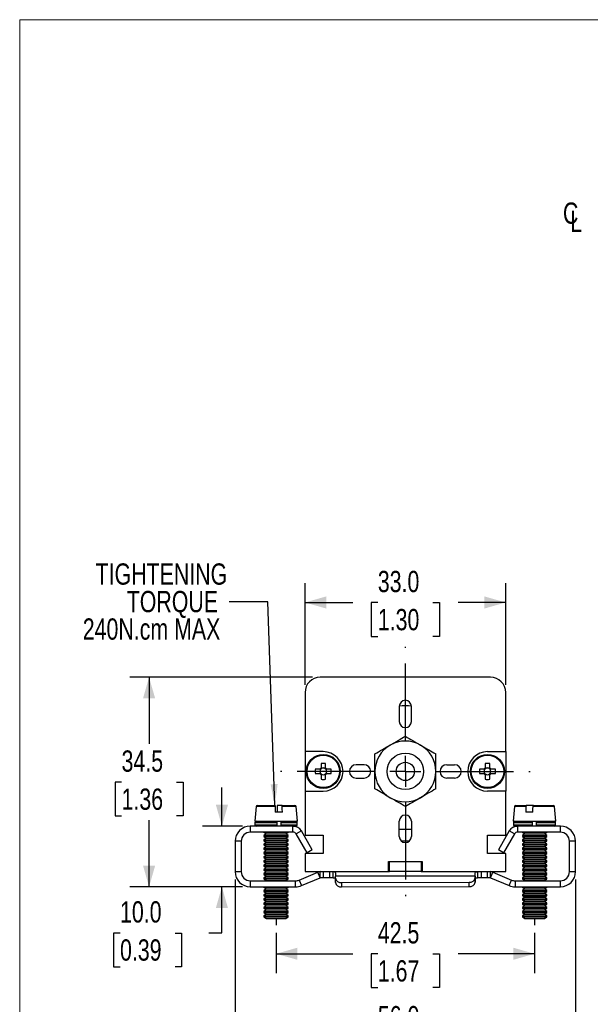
# Model space of a CAD drawing. Header units: millimetres. Extents: x 0 to 432, y 0 to 279.
# Tile 2 of 6: x 0 to 94, y 117 to 279. Entities that reach past the tile are written whole.
import ezdxf

# ---------------------------------------------------------------- set-up
doc = ezdxf.new("R2010")
doc.units = ezdxf.units.MM
doc.linetypes.add('CENTERX2', pattern=[20.32, 12.7, -2.54, 2.54, -2.54])
doc.layers.add('CENTER', color=40, linetype='CENTERX2')
doc.layers.add('DIMENSIONS', color=140, linetype='Continuous', lineweight=25)
doc.layers.add('TEXT', color=140, linetype='Continuous', lineweight=25)
doc.styles.add('SLDTEXTSTYLE0', font='TXT', dxfattribs={"width": 0.75})
doc.dimstyles.new('SLDDIMSTYLE0', dxfattribs={"dimtxt": 3.5, "dimasz": 3.5, "dimexe": 0, "dimexo": 0.0625, "dimgap": 0.875, "dimtad": 0, "dimtih": 1, "dimtoh": 1, "dimdec": 1, "dimrnd": 1e-09, "dimzin": 12, "dimdsep": 46, "dimtxsty": 'SLDTEXTSTYLE0', "dimsah": 1, "dimcen": 0.09, "dimadec": 0, "dimazin": 3, "dimtfac": 1, "dimtdec": 1, "dimtofl": 0, "dimtmove": 0, "dimatfit": 3, "dimfxl": 0, "dimfrac": 2, "dimtolj": 1, "dimtzin": 12, "dimarcsym": 0})
doc.dimstyles.new('SLDDIMSTYLE2', dxfattribs={"dimtxt": 3.5, "dimasz": 3.5, "dimexe": 0, "dimexo": 0.0625, "dimgap": 0.875, "dimtad": 0, "dimtih": 1, "dimtoh": 1, "dimdec": 1, "dimrnd": 1e-09, "dimzin": 4, "dimdsep": 46, "dimtxsty": 'SLDTEXTSTYLE0', "dimsah": 1, "dimcen": 0.09, "dimadec": 0, "dimazin": 1, "dimtfac": 1, "dimtdec": 1, "dimtofl": 0, "dimtmove": 0, "dimatfit": 3, "dimfxl": 0, "dimfrac": 2, "dimtolj": 1, "dimtzin": 12, "dimarcsym": 0})
doc.dimstyles.new('SLDDIMSTYLE3', dxfattribs={"dimtxt": 3.5, "dimasz": 3.5, "dimexe": 0, "dimexo": 0.0625, "dimgap": 0.875, "dimtad": 0, "dimtih": 1, "dimtoh": 1, "dimdec": 1, "dimrnd": 1e-09, "dimzin": 4, "dimdsep": 46, "dimtxsty": 'SLDTEXTSTYLE0', "dimsah": 1, "dimcen": 0.09, "dimadec": 0, "dimazin": 1, "dimtfac": 1, "dimtdec": 1, "dimtmove": 0, "dimatfit": 0, "dimfxl": 0, "dimfrac": 2, "dimtolj": 1, "dimtzin": 12, "dimarcsym": 0})
doc.dimstyles.new('SLDDIMSTYLE4', dxfattribs={"dimtxt": 0.18, "dimasz": 3.5, "dimexe": 0, "dimexo": 0.0625, "dimgap": 0, "dimtad": 0, "dimtih": 1, "dimtoh": 1, "dimdec": 0, "dimrnd": 1e-09, "dimzin": 0, "dimdsep": 46, "dimtxsty": 'Standard', "dimsah": 1, "dimcen": 0.09, "dimadec": 0, "dimazin": 0, "dimtfac": 3.5, "dimtdec": 0, "dimtofl": 0, "dimtmove": 0, "dimatfit": 3, "dimfxl": 0, "dimfrac": 2, "dimtolj": 1, "dimtzin": 0, "dimarcsym": 0})

# ---------------------------------------------------------------- blocks, each defined once
blk = doc.blocks.new('SW_SYMBOL_MOD_CL')
at = {"layer": 'TEXT', "color": 0, "char_height": 783, "attachment_point": 5, "style": 'SLDTEXTSTYLE0'}
for s, insert in [('C', (400, 600)), ('L', (600, 300))]:
    blk.add_mtext(s, dxfattribs=dict(at, insert=insert))
blk = doc.blocks.new('_D_10')
at = {"layer": 'DIMENSIONS'}
for p, q in [((42.18, 129.13), (42.18, 122.51)), ((84.68, 129.13), (84.68, 122.51)), ((42.18, 125.68), (54.77, 125.68)), ((58.9, 125.65), (57.83, 125.65)), ((57.83, 125.65), (57.83, 120.1)), ((67.95, 125.65), (69.02, 125.65)), ((69.02, 125.65), (69.02, 120.1)), ((84.68, 125.68), (72.09, 125.68)), ((57.83, 120.1), (58.9, 120.1)), ((69.02, 120.1), (67.95, 120.1))]:
    blk.add_line(p, q, dxfattribs=at)
for points in [[(42.18, 125.68), (45.68, 124.68), (45.68, 126.68)], [(84.68, 125.68), (81.18, 126.68), (81.18, 124.68)]]:
    blk.add_solid(points, dxfattribs=at)
at = {"layer": 'DIMENSIONS', "char_height": 3.5, "attachment_point": 1, "style": 'SLDTEXTSTYLE0'}
for s, insert in [('42.5', (58.9, 130.88)), ('1.67', (58.9, 124.61))]:
    blk.add_mtext(s, dxfattribs=dict(at, insert=insert))
blk = doc.blocks.new('_D_11')
at = {"layer": 'DIMENSIONS'}
for p, q in [((46.93, 169.96), (46.93, 186.67)), ((79.93, 169.96), (79.93, 186.67)), ((46.93, 183.49), (54.77, 183.49)), ((58.9, 183.46), (57.83, 183.46)), ((57.83, 183.46), (57.83, 177.91)), ((67.95, 183.46), (69.02, 183.46)), ((69.02, 183.46), (69.02, 177.91)), ((79.93, 183.49), (72.09, 183.49)), ((57.83, 177.91), (58.9, 177.91)), ((69.02, 177.91), (67.95, 177.91))]:
    blk.add_line(p, q, dxfattribs=at)
for points in [[(46.93, 183.49), (50.43, 182.49), (50.43, 184.49)], [(79.93, 183.49), (76.43, 184.49), (76.43, 182.49)]]:
    blk.add_solid(points, dxfattribs=at)
at = {"layer": 'DIMENSIONS', "char_height": 3.5, "attachment_point": 1, "style": 'SLDTEXTSTYLE0'}
for s, insert in [('33.0', (58.9, 188.69)), ('1.30', (58.9, 182.42))]:
    blk.add_mtext(s, dxfattribs=dict(at, insert=insert))
blk = doc.blocks.new('_D_12')
at = {"layer": 'DIMENSIONS'}
for p, q in [((48.16, 171.19), (18.1, 171.19)), ((21.28, 171.19), (21.28, 160.24)), ((16.75, 153.92), (15.69, 153.92)), ((15.69, 153.92), (15.69, 148.36)), ((25.81, 153.92), (26.87, 153.92)), ((26.87, 153.92), (26.87, 148.36)), ((15.69, 148.36), (16.75, 148.36)), ((21.28, 136.69), (21.28, 147.65)), ((26.87, 148.36), (25.81, 148.36)), ((36.66, 136.69), (18.1, 136.69))]:
    blk.add_line(p, q, dxfattribs=at)
for points in [[(21.28, 171.19), (20.28, 167.69), (22.28, 167.69)], [(21.28, 136.69), (22.28, 140.19), (20.28, 140.19)]]:
    blk.add_solid(points, dxfattribs=at)
at = {"layer": 'DIMENSIONS', "char_height": 3.5, "attachment_point": 1, "style": 'SLDTEXTSTYLE0'}
for s, insert in [('34.5', (16.75, 159.14)), ('1.36', (16.75, 152.87))]:
    blk.add_mtext(s, dxfattribs=dict(at, insert=insert))
blk = doc.blocks.new('_D_13')
at = {"layer": 'DIMENSIONS'}
for p, q in [((33.26, 146.69), (33.26, 153.04)), ((36.66, 146.69), (30.09, 146.69)), ((36.66, 136.69), (30.09, 136.69)), ((33.26, 129.12), (33.26, 136.69)), ((16.5, 129.09), (15.43, 129.09)), ((15.43, 129.09), (15.43, 123.54)), ((25.55, 129.09), (26.62, 129.09)), ((26.62, 129.09), (26.62, 123.54)), ((31.11, 129.12), (33.26, 129.12)), ((15.43, 123.54), (16.5, 123.54)), ((26.62, 123.54), (25.55, 123.54))]:
    blk.add_line(p, q, dxfattribs=at)
for points in [[(33.26, 146.69), (34.26, 150.19), (32.26, 150.19)], [(33.26, 136.69), (32.26, 133.19), (34.26, 133.19)]]:
    blk.add_solid(points, dxfattribs=at)
at = {"layer": 'DIMENSIONS', "char_height": 3.5, "attachment_point": 1, "style": 'SLDTEXTSTYLE0'}
for s, insert in [('10.0', (16.5, 134.32)), ('0.39', (16.5, 128.05))]:
    blk.add_mtext(s, dxfattribs=dict(at, insert=insert))
blk = doc.blocks.new('_D_14')
at = {"layer": 'DIMENSIONS'}
for p, q in [((35.43, 137.92), (35.43, 108.71)), ((91.43, 137.92), (91.43, 108.71)), ((35.43, 111.89), (54.77, 111.89)), ((58.9, 111.86), (57.83, 111.86)), ((57.83, 111.86), (57.83, 106.31)), ((67.95, 111.86), (69.02, 111.86)), ((69.02, 111.86), (69.02, 106.31)), ((91.43, 111.89), (72.09, 111.89)), ((57.83, 106.31), (58.9, 106.31)), ((69.02, 106.31), (67.95, 106.31))]:
    blk.add_line(p, q, dxfattribs=at)
for points in [[(35.43, 111.89), (38.93, 110.89), (38.93, 112.89)], [(91.43, 111.89), (87.93, 112.89), (87.93, 110.89)]]:
    blk.add_solid(points, dxfattribs=at)
at = {"layer": 'DIMENSIONS', "char_height": 3.5, "attachment_point": 1, "style": 'SLDTEXTSTYLE0'}
for s, insert in [('56.0', (58.9, 117.08)), ('2.20', (58.9, 110.82))]:
    blk.add_mtext(s, dxfattribs=dict(at, insert=insert))
blk = doc.blocks.new('SW_NOTE_0_8')
at = {"layer": 'TEXT', "color": 0, "char_height": 3.5, "attachment_point": 3, "style": 'SLDTEXTSTYLE0'}
for s, insert in [('TIGHTENING', (-0.33, 6.35)), ('TORQUE', (-1.84, 1.82)), ('240N.cm MAX', (-1.46, -2.7))]:
    blk.add_mtext(s, dxfattribs=dict(at, insert=insert))
blk = doc.blocks.new('SW_CENTERMARKSYMBOL_0')
at = {"layer": 'CENTER', "color": 0}
for p, q in [((0, 5.08), (0, 20.52)), ((0, 0), (0, 2.54)), ((-5.08, 0), (-20.52, 0)), ((0, 0), (-2.54, 0)), ((0, 0), (0, -2.54)), ((0, 0), (2.54, 0)), ((5.08, 0), (20.52, 0)), ((0, -5.08), (0, -20.52))]:
    blk.add_line(p, q, dxfattribs=at)

msp = doc.modelspace()

# ---------------------------------------------------------------- linework, layer by layer
at = {"color": 7, "linetype": 'Continuous', "lineweight": 18}
for p, q in [((0, 0), (0, 279.4)), ((0, 279.4), (431.8, 279.4))]:
    msp.add_line(p, q, dxfattribs=at)
for p, q in [((77.43, 171.19), (49.43, 171.19)), ((46.93, 168.69), (46.93, 158.94)), ((79.93, 158.94), (79.93, 168.69)), ((62.43, 166.39), (62.43, 163.89)), ((64.43, 163.89), (64.43, 166.39)), ((49.93, 158.94), (46.93, 158.94)), ((46.93, 158.94), (46.93, 152.44)), ((76.93, 158.94), (79.93, 158.94)), ((79.93, 158.94), (79.93, 152.44)), ((49.36, 156.06), (48.62, 156.06)), ((49.4, 156.06), (49.4, 155.87)), ((49.56, 157), (49.56, 156.26)), ((49.75, 156.22), (49.56, 156.22)), ((50.3, 156.22), (50.1, 156.22)), ((50.3, 156.26), (50.3, 157)), ((50.45, 155.87), (50.45, 156.06)), ((51.23, 156.06), (50.49, 156.06)), ((56.63, 156.79), (55.33, 156.79)), ((70.23, 156.79), (71.53, 156.79)), ((76.36, 156.06), (75.62, 156.06)), ((76.4, 156.06), (76.4, 155.87)), ((76.56, 157), (76.56, 156.26)), ((76.75, 156.22), (76.56, 156.22)), ((77.3, 156.22), (77.1, 156.22)), ((77.3, 156.26), (77.3, 157)), ((77.45, 155.87), (77.45, 156.06)), ((78.23, 156.06), (77.49, 156.06)), ((48.62, 155.32), (49.36, 155.32)), ((49.4, 155.52), (49.4, 155.32)), ((49.56, 155.17), (49.75, 155.17)), ((49.56, 155.13), (49.56, 154.39)), ((50.1, 155.17), (50.3, 155.17)), ((50.3, 154.39), (50.3, 155.13)), ((50.45, 155.32), (50.45, 155.52)), ((50.49, 155.32), (51.23, 155.32)), ((55.33, 154.6), (56.63, 154.6)), ((71.53, 154.6), (70.23, 154.6)), ((75.62, 155.32), (76.36, 155.32)), ((76.4, 155.52), (76.4, 155.32)), ((76.56, 155.17), (76.75, 155.17)), ((76.56, 155.13), (76.56, 154.39)), ((77.1, 155.17), (77.3, 155.17)), ((77.3, 154.39), (77.3, 155.13)), ((77.45, 155.32), (77.45, 155.52)), ((77.49, 155.32), (78.23, 155.32)), ((46.93, 152.44), (46.93, 145.19)), ((46.93, 152.44), (49.93, 152.44)), ((79.93, 152.44), (76.93, 152.44)), ((79.93, 145.19), (79.93, 152.44)), ((38.89, 149.91), (38.68, 147.49)), ((42, 149.91), (38.89, 149.91)), ((39.09, 150.09), (41.97, 150.09)), ((43.16, 150.09), (42.38, 150.09)), ((43.16, 150.09), (45.27, 150.09)), ((45.47, 149.91), (43.19, 149.91)), ((45.68, 147.49), (45.47, 149.91)), ((81.39, 149.91), (81.18, 147.49)), ((83.27, 149.91), (81.39, 149.91)), ((81.59, 150.09), (83.32, 150.09)), ((84.48, 150.09), (83.32, 150.09)), ((87.97, 149.91), (84.43, 149.91)), ((84.48, 150.09), (87.77, 150.09)), ((88.18, 147.49), (87.97, 149.91)), ((38.68, 147.49), (42.63, 147.49)), ((43.2, 148.99), (42.01, 148.99)), ((42.63, 147.49), (45.68, 147.49)), ((62.43, 144.99), (62.43, 147.49)), ((64.43, 147.49), (64.43, 144.99)), ((81.18, 147.49), (83.78, 147.49)), ((84.41, 148.99), (83.25, 148.99)), ((83.78, 147.49), (88.18, 147.49)), ((37.93, 146.69), (37.93, 145.69)), ((44.95, 146.69), (37.93, 146.69)), ((38.7, 147.29), (38.7, 146.89)), ((38.7, 147.29), (42.29, 147.29)), ((38.7, 146.89), (42.29, 146.89)), ((42.29, 147.29), (42.29, 146.89)), ((43, 146.89), (43, 147.29)), ((43, 147.29), (45.65, 147.29)), ((43, 146.89), (45.65, 146.89)), ((44.95, 146.69), (45.45, 146.69)), ((44.95, 145.69), (44.95, 146.69)), ((46.34, 145.89), (45.47, 145.39)), ((45.65, 146.89), (45.65, 147.29)), ((48.13, 142.79), (46.34, 145.89)), ((62.43, 146.19), (64.43, 146.19)), ((80.52, 145.89), (78.73, 142.79)), ((81.38, 145.39), (80.52, 145.89)), ((81.2, 147.29), (81.2, 146.89)), ((81.2, 147.29), (84.27, 147.29)), ((81.2, 146.89), (84.27, 146.89)), ((81.4, 146.69), (81.9, 146.69)), ((81.9, 146.69), (81.9, 145.69)), ((88.93, 146.69), (81.9, 146.69)), ((84.27, 147.29), (84.27, 146.89)), ((84.99, 146.89), (84.99, 147.29)), ((84.99, 147.29), (88.15, 147.29)), ((84.99, 146.89), (88.15, 146.89)), ((88.15, 146.89), (88.15, 147.29)), ((88.93, 145.69), (88.93, 146.69)), ((44.95, 145.69), (37.93, 145.69)), ((40.18, 145.69), (40.18, 145.67)), ((40.18, 145.67), (40.57, 145.4)), ((40.18, 145.67), (44.18, 145.67)), ((40.57, 145.4), (40.18, 145.13)), ((40.18, 145.13), (40.18, 144.98)), ((40.18, 145.13), (44.18, 145.13)), ((40.18, 144.98), (40.57, 144.7)), ((40.18, 144.98), (44.18, 144.98)), ((40.57, 144.7), (40.18, 144.43)), ((40.18, 144.43), (40.18, 144.28)), ((40.18, 144.43), (44.18, 144.43)), ((40.18, 144.28), (40.57, 144.01)), ((40.18, 144.28), (44.18, 144.28)), ((40.57, 145.4), (43.79, 145.4)), ((40.57, 144.7), (43.79, 144.7)), ((43.79, 145.4), (44.18, 145.67)), ((44.18, 145.13), (43.79, 145.4)), ((43.79, 144.7), (44.18, 144.98)), ((44.18, 144.43), (43.79, 144.7)), ((43.79, 144.01), (44.18, 144.28)), ((44.18, 145.67), (44.18, 145.69)), ((44.18, 144.98), (44.18, 145.13)), ((44.18, 144.28), (44.18, 144.43)), ((47.26, 142.29), (45.47, 145.39)), ((46.93, 145.19), (49.93, 145.19)), ((49.93, 145.19), (49.93, 142.19)), ((62.71, 144.29), (64.14, 144.29)), ((76.93, 145.19), (79.93, 145.19)), ((76.93, 142.19), (76.93, 145.19)), ((81.38, 145.39), (79.59, 142.29)), ((88.93, 145.69), (81.9, 145.69)), ((82.68, 145.69), (82.68, 145.67)), ((82.68, 145.67), (83.07, 145.4)), ((82.68, 145.67), (86.68, 145.67)), ((83.07, 145.4), (82.68, 145.13)), ((82.68, 145.13), (82.68, 144.98)), ((82.68, 145.13), (86.68, 145.13)), ((82.68, 144.98), (83.07, 144.7)), ((82.68, 144.98), (86.68, 144.98)), ((83.07, 144.7), (82.68, 144.43)), ((82.68, 144.43), (82.68, 144.28)), ((82.68, 144.43), (86.68, 144.43)), ((82.68, 144.28), (83.07, 144.01)), ((82.68, 144.28), (86.68, 144.28)), ((83.07, 145.4), (86.29, 145.4)), ((83.07, 144.7), (86.29, 144.7)), ((86.29, 145.4), (86.68, 145.67)), ((86.68, 145.13), (86.29, 145.4)), ((86.29, 144.7), (86.68, 144.98)), ((86.68, 144.43), (86.29, 144.7)), ((86.29, 144.01), (86.68, 144.28)), ((86.68, 145.67), (86.68, 145.69)), ((86.68, 144.98), (86.68, 145.13)), ((86.68, 144.28), (86.68, 144.43)), ((36.43, 144.19), (35.43, 144.19)), ((35.43, 144.19), (35.43, 139.19)), ((36.43, 144.19), (36.43, 139.19)), ((40.57, 144.01), (40.18, 143.74)), ((40.18, 143.74), (40.18, 143.59)), ((40.18, 143.74), (44.18, 143.74)), ((40.18, 143.59), (40.57, 143.31)), ((40.18, 143.59), (44.18, 143.59)), ((40.57, 143.31), (40.18, 143.04)), ((40.18, 143.04), (40.18, 142.89)), ((40.18, 143.04), (44.18, 143.04)), ((40.18, 142.89), (40.57, 142.62)), ((40.18, 142.89), (44.18, 142.89)), ((40.57, 142.62), (40.18, 142.35)), ((40.57, 144.01), (43.79, 144.01)), ((40.57, 143.31), (43.79, 143.31)), ((40.57, 142.62), (43.79, 142.62)), ((44.18, 143.74), (43.79, 144.01)), ((43.79, 143.31), (44.18, 143.59)), ((44.18, 143.04), (43.79, 143.31)), ((43.79, 142.62), (44.18, 142.89)), ((44.18, 142.35), (43.79, 142.62)), ((44.18, 143.59), (44.18, 143.74)), ((44.18, 142.89), (44.18, 143.04)), ((48.13, 142.79), (47.26, 142.29)), ((79.59, 142.29), (78.73, 142.79)), ((83.07, 144.01), (82.68, 143.74)), ((82.68, 143.74), (82.68, 143.59)), ((82.68, 143.74), (86.68, 143.74)), ((82.68, 143.59), (83.07, 143.31)), ((82.68, 143.59), (86.68, 143.59)), ((83.07, 143.31), (82.68, 143.04)), ((82.68, 143.04), (82.68, 142.89)), ((82.68, 143.04), (86.68, 143.04)), ((82.68, 142.89), (83.07, 142.62)), ((82.68, 142.89), (86.68, 142.89)), ((83.07, 142.62), (82.68, 142.35)), ((83.07, 144.01), (86.29, 144.01)), ((83.07, 143.31), (86.29, 143.31)), ((83.07, 142.62), (86.29, 142.62)), ((86.68, 143.74), (86.29, 144.01)), ((86.29, 143.31), (86.68, 143.59)), ((86.68, 143.04), (86.29, 143.31)), ((86.29, 142.62), (86.68, 142.89)), ((86.68, 142.35), (86.29, 142.62)), ((86.68, 143.59), (86.68, 143.74)), ((86.68, 142.89), (86.68, 143.04)), ((91.43, 144.19), (90.43, 144.19)), ((90.43, 139.19), (90.43, 144.19)), ((91.43, 139.19), (91.43, 144.19)), ((40.18, 142.35), (40.18, 142.2)), ((40.18, 142.35), (44.18, 142.35)), ((40.18, 142.2), (40.57, 141.92)), ((40.18, 142.2), (44.18, 142.2)), ((40.57, 141.92), (40.18, 141.65)), ((40.18, 141.65), (40.18, 141.5)), ((40.18, 141.65), (44.18, 141.65)), ((40.18, 141.5), (40.57, 141.23)), ((40.18, 141.5), (44.18, 141.5)), ((40.57, 141.23), (40.18, 140.96)), ((40.57, 141.92), (43.79, 141.92)), ((40.57, 141.23), (43.79, 141.23)), ((43.79, 141.92), (44.18, 142.2)), ((44.18, 141.65), (43.79, 141.92)), ((43.79, 141.23), (44.18, 141.5)), ((44.18, 140.96), (43.79, 141.23)), ((44.18, 142.2), (44.18, 142.35)), ((44.18, 141.5), (44.18, 141.65)), ((46.93, 142.19), (46.93, 139.19)), ((49.93, 142.19), (46.93, 142.19)), ((79.93, 142.19), (76.93, 142.19)), ((79.93, 139.19), (79.93, 142.19)), ((82.68, 142.35), (82.68, 142.2)), ((82.68, 142.35), (86.68, 142.35)), ((82.68, 142.2), (83.07, 141.92)), ((82.68, 142.2), (86.68, 142.2)), ((83.07, 141.92), (82.68, 141.65)), ((82.68, 141.65), (82.68, 141.5)), ((82.68, 141.65), (86.68, 141.65)), ((82.68, 141.5), (83.07, 141.23)), ((82.68, 141.5), (86.68, 141.5)), ((83.07, 141.23), (82.68, 140.96)), ((83.07, 141.92), (86.29, 141.92)), ((83.07, 141.23), (86.29, 141.23)), ((86.29, 141.92), (86.68, 142.2)), ((86.68, 141.65), (86.29, 141.92)), ((86.29, 141.23), (86.68, 141.5)), ((86.68, 140.96), (86.29, 141.23)), ((86.68, 142.2), (86.68, 142.35)), ((86.68, 141.5), (86.68, 141.65)), ((40.18, 140.96), (40.18, 140.81)), ((40.18, 140.96), (44.18, 140.96)), ((40.18, 140.81), (40.57, 140.53)), ((40.18, 140.81), (44.18, 140.81)), ((40.57, 140.53), (40.18, 140.26)), ((40.18, 140.26), (40.18, 140.11)), ((40.18, 140.26), (44.18, 140.26)), ((40.18, 140.11), (40.57, 139.84)), ((40.18, 140.11), (44.18, 140.11)), ((40.57, 139.84), (40.18, 139.56)), ((40.18, 139.56), (40.18, 139.42)), ((40.18, 139.56), (44.18, 139.56)), ((40.18, 139.42), (40.57, 139.14)), ((40.18, 139.42), (44.18, 139.42)), ((40.57, 140.53), (43.79, 140.53)), ((40.57, 139.84), (43.79, 139.84)), ((43.79, 140.53), (44.18, 140.81)), ((44.18, 140.26), (43.79, 140.53)), ((43.79, 139.84), (44.18, 140.11)), ((44.18, 139.56), (43.79, 139.84)), ((43.79, 139.14), (44.18, 139.42)), ((44.18, 140.81), (44.18, 140.96)), ((44.18, 140.11), (44.18, 140.26)), ((44.18, 139.42), (44.18, 139.56)), ((60.68, 139.19), (60.68, 140.89)), ((60.68, 140.89), (66.18, 140.89)), ((60.83, 140.79), (60.68, 140.79)), ((60.83, 139.19), (60.83, 140.79)), ((66.18, 140.79), (66.03, 140.79)), ((66.03, 140.79), (66.03, 139.19)), ((66.18, 140.89), (66.18, 139.19)), ((82.68, 140.96), (82.68, 140.81)), ((82.68, 140.96), (86.68, 140.96)), ((82.68, 140.81), (83.07, 140.53)), ((82.68, 140.81), (86.68, 140.81)), ((83.07, 140.53), (82.68, 140.26)), ((82.68, 140.26), (82.68, 140.11)), ((82.68, 140.26), (86.68, 140.26)), ((82.68, 140.11), (83.07, 139.84)), ((82.68, 140.11), (86.68, 140.11)), ((83.07, 139.84), (82.68, 139.56)), ((82.68, 139.56), (82.68, 139.42)), ((82.68, 139.56), (86.68, 139.56)), ((82.68, 139.42), (83.07, 139.14)), ((82.68, 139.42), (86.68, 139.42)), ((83.07, 140.53), (86.29, 140.53)), ((83.07, 139.84), (86.29, 139.84)), ((86.29, 140.53), (86.68, 140.81)), ((86.68, 140.26), (86.29, 140.53)), ((86.29, 139.84), (86.68, 140.11)), ((86.68, 139.56), (86.29, 139.84)), ((86.29, 139.14), (86.68, 139.42)), ((86.68, 140.81), (86.68, 140.96)), ((86.68, 140.11), (86.68, 140.26)), ((86.68, 139.42), (86.68, 139.56)), ((35.43, 139.19), (36.43, 139.19)), ((40.57, 139.14), (40.18, 138.87)), ((40.18, 138.87), (40.18, 138.72)), ((40.18, 138.87), (44.18, 138.87)), ((40.18, 138.72), (40.57, 138.45)), ((40.18, 138.72), (44.18, 138.72)), ((40.57, 138.45), (40.18, 138.17)), ((40.18, 138.17), (40.18, 138.03)), ((40.18, 138.17), (44.18, 138.17)), ((40.18, 138.03), (40.57, 137.75)), ((40.18, 138.03), (44.18, 138.03)), ((40.57, 137.75), (40.49, 137.69)), ((40.57, 139.14), (43.79, 139.14)), ((40.57, 138.45), (43.79, 138.45)), ((40.57, 137.75), (43.79, 137.75)), ((44.18, 138.87), (43.79, 139.14)), ((43.79, 138.45), (44.18, 138.72)), ((44.18, 138.17), (43.79, 138.45)), ((43.79, 137.75), (44.18, 138.03)), ((43.87, 137.69), (43.79, 137.75)), ((44.18, 138.72), (44.18, 138.87)), ((44.18, 138.03), (44.18, 138.17)), ((45.95, 137.81), (49.04, 139.12)), ((45.95, 137.81), (46.34, 136.89)), ((46.34, 136.89), (49.43, 138.19)), ((46.93, 139.19), (60.68, 139.19)), ((49.43, 138.19), (49.04, 139.12)), ((49.43, 138.19), (49.43, 139.19)), ((49.93, 138.19), (49.43, 138.19)), ((49.93, 139.19), (49.93, 138.19)), ((50.93, 138.19), (49.93, 138.19)), ((50.93, 139.19), (50.93, 138.19)), ((51.54, 138.19), (50.93, 138.19)), ((51.54, 138.19), (51.54, 139.19)), ((51.93, 139), (51.93, 138.46)), ((51.93, 138.11), (51.93, 138.46)), ((74.93, 138.46), (51.93, 138.46)), ((51.93, 137.41), (51.93, 138.11)), ((51.93, 137.76), (51.93, 138.06)), ((51.93, 137.45), (51.93, 137.76)), ((51.93, 137.76), (51.93, 137.76)), ((60.68, 139.19), (60.83, 139.19)), ((66.03, 139.19), (60.83, 139.19)), ((66.03, 139.19), (66.18, 139.19)), ((66.18, 139.19), (79.93, 139.19)), ((74.93, 138.46), (74.93, 139)), ((74.93, 138.48), (74.93, 139)), ((74.93, 137.88), (74.93, 138.48)), ((74.93, 138.46), (74.93, 138.15)), ((74.93, 138.46), (74.93, 137.76)), ((74.93, 138.15), (74.93, 137.45)), ((74.93, 137.76), (74.93, 137.9)), ((74.93, 137.45), (74.93, 137.76)), ((75.31, 139.19), (75.31, 138.19)), ((75.93, 138.19), (75.31, 138.19)), ((75.93, 138.19), (75.93, 139.19)), ((76.93, 138.19), (75.93, 138.19)), ((76.93, 138.19), (76.93, 139.19)), ((77.43, 138.19), (76.93, 138.19)), ((77.43, 138.19), (77.43, 139.19)), ((77.43, 138.19), (77.82, 139.12)), ((77.43, 138.19), (80.51, 136.89)), ((77.82, 139.12), (80.9, 137.81)), ((80.51, 136.89), (80.9, 137.81)), ((83.07, 139.14), (82.68, 138.87)), ((82.68, 138.87), (82.68, 138.72)), ((82.68, 138.87), (86.68, 138.87)), ((82.68, 138.72), (83.07, 138.45)), ((82.68, 138.72), (86.68, 138.72)), ((83.07, 138.45), (82.68, 138.17)), ((82.68, 138.17), (82.68, 138.03)), ((82.68, 138.17), (86.68, 138.17)), ((82.68, 138.03), (83.07, 137.75)), ((82.68, 138.03), (86.68, 138.03)), ((83.07, 137.75), (82.99, 137.69)), ((83.07, 139.14), (86.29, 139.14)), ((83.07, 138.45), (86.29, 138.45)), ((83.07, 137.75), (86.29, 137.75)), ((86.68, 138.87), (86.29, 139.14)), ((86.29, 138.45), (86.68, 138.72)), ((86.68, 138.17), (86.29, 138.45)), ((86.29, 137.75), (86.68, 138.03)), ((86.37, 137.69), (86.29, 137.75)), ((86.68, 138.72), (86.68, 138.87)), ((86.68, 138.03), (86.68, 138.17)), ((90.43, 139.19), (91.43, 139.19)), ((37.93, 137.69), (37.93, 136.69)), ((37.93, 137.69), (45.37, 137.69)), ((37.93, 136.69), (45.37, 136.69)), ((40.18, 136.69), (40.18, 136.63)), ((40.18, 136.63), (40.57, 136.36)), ((40.18, 136.63), (44.18, 136.63)), ((40.57, 136.36), (40.18, 136.09)), ((40.57, 136.36), (43.79, 136.36)), ((43.79, 136.36), (44.18, 136.63)), ((44.18, 136.09), (43.79, 136.36)), ((44.18, 136.63), (44.18, 136.69)), ((45.37, 136.69), (45.37, 137.69)), ((51.93, 137.45), (51.93, 137.41)), ((52.93, 137.41), (73.93, 137.45)), ((52.93, 137.41), (52.93, 136.7)), ((52.93, 136.7), (73.93, 136.74)), ((73.93, 136.74), (73.93, 137.45)), ((81.48, 137.69), (81.48, 136.69)), ((81.48, 137.69), (88.93, 137.69)), ((81.48, 136.69), (88.93, 136.69)), ((82.68, 136.69), (82.68, 136.63)), ((82.68, 136.63), (83.07, 136.36)), ((82.68, 136.63), (86.68, 136.63)), ((83.07, 136.36), (82.68, 136.09)), ((83.07, 136.36), (86.29, 136.36)), ((86.29, 136.36), (86.68, 136.63)), ((86.68, 136.09), (86.29, 136.36)), ((86.68, 136.63), (86.68, 136.69)), ((88.93, 136.69), (88.93, 137.69)), ((40.18, 136.09), (40.18, 135.94)), ((40.18, 136.09), (44.18, 136.09)), ((40.18, 135.94), (40.57, 135.67)), ((40.18, 135.94), (44.18, 135.94)), ((40.57, 135.67), (40.18, 135.39)), ((40.18, 135.39), (40.18, 135.24)), ((40.18, 135.39), (44.18, 135.39)), ((40.18, 135.24), (40.57, 134.97)), ((40.18, 135.24), (44.18, 135.24)), ((40.57, 134.97), (40.18, 134.7)), ((40.18, 134.7), (40.18, 134.55)), ((40.18, 134.7), (44.18, 134.7)), ((40.18, 134.55), (40.57, 134.28)), ((40.18, 134.55), (44.18, 134.55)), ((40.57, 135.67), (43.79, 135.67)), ((40.57, 134.97), (43.79, 134.97)), ((43.79, 135.67), (44.18, 135.94)), ((44.18, 135.39), (43.79, 135.67)), ((43.79, 134.97), (44.18, 135.24)), ((44.18, 134.7), (43.79, 134.97)), ((43.79, 134.28), (44.18, 134.55)), ((44.18, 135.94), (44.18, 136.09)), ((44.18, 135.24), (44.18, 135.39)), ((44.18, 134.55), (44.18, 134.7)), ((82.68, 136.09), (82.68, 135.94)), ((82.68, 136.09), (86.68, 136.09)), ((82.68, 135.94), (83.07, 135.67)), ((82.68, 135.94), (86.68, 135.94)), ((83.07, 135.67), (82.68, 135.39)), ((82.68, 135.39), (82.68, 135.24)), ((82.68, 135.39), (86.68, 135.39)), ((82.68, 135.24), (83.07, 134.97)), ((82.68, 135.24), (86.68, 135.24)), ((83.07, 134.97), (82.68, 134.7)), ((82.68, 134.7), (82.68, 134.55)), ((82.68, 134.7), (86.68, 134.7)), ((82.68, 134.55), (83.07, 134.28)), ((82.68, 134.55), (86.68, 134.55)), ((83.07, 135.67), (86.29, 135.67)), ((83.07, 134.97), (86.29, 134.97)), ((86.29, 135.67), (86.68, 135.94)), ((86.68, 135.39), (86.29, 135.67)), ((86.29, 134.97), (86.68, 135.24)), ((86.68, 134.7), (86.29, 134.97)), ((86.29, 134.28), (86.68, 134.55)), ((86.68, 135.94), (86.68, 136.09)), ((86.68, 135.24), (86.68, 135.39)), ((86.68, 134.55), (86.68, 134.7)), ((40.57, 134.28), (40.18, 134)), ((40.18, 134), (40.18, 133.85)), ((40.18, 134), (44.18, 134)), ((40.18, 133.85), (40.57, 133.58)), ((40.18, 133.85), (44.18, 133.85)), ((40.57, 133.58), (40.18, 133.31)), ((40.18, 133.31), (40.18, 133.16)), ((40.18, 133.31), (44.18, 133.31)), ((40.18, 133.16), (40.57, 132.89)), ((40.18, 133.16), (44.18, 133.16)), ((40.57, 132.89), (40.18, 132.61)), ((40.57, 134.28), (43.79, 134.28)), ((40.57, 133.58), (43.79, 133.58)), ((40.57, 132.89), (43.79, 132.89)), ((44.18, 134), (43.79, 134.28)), ((43.79, 133.58), (44.18, 133.85)), ((44.18, 133.31), (43.79, 133.58)), ((43.79, 132.89), (44.18, 133.16)), ((44.18, 132.61), (43.79, 132.89)), ((44.18, 133.85), (44.18, 134)), ((44.18, 133.16), (44.18, 133.31)), ((83.07, 134.28), (82.68, 134)), ((82.68, 134), (82.68, 133.85)), ((82.68, 134), (86.68, 134)), ((82.68, 133.85), (83.07, 133.58)), ((82.68, 133.85), (86.68, 133.85)), ((83.07, 133.58), (82.68, 133.31)), ((82.68, 133.31), (82.68, 133.16)), ((82.68, 133.31), (86.68, 133.31)), ((82.68, 133.16), (83.07, 132.89)), ((82.68, 133.16), (86.68, 133.16)), ((83.07, 132.89), (82.68, 132.61)), ((83.07, 134.28), (86.29, 134.28)), ((83.07, 133.58), (86.29, 133.58)), ((83.07, 132.89), (86.29, 132.89)), ((86.68, 134), (86.29, 134.28)), ((86.29, 133.58), (86.68, 133.85)), ((86.68, 133.31), (86.29, 133.58)), ((86.29, 132.89), (86.68, 133.16)), ((86.68, 132.61), (86.29, 132.89)), ((86.68, 133.85), (86.68, 134)), ((86.68, 133.16), (86.68, 133.31)), ((40.18, 132.61), (40.18, 132.46)), ((40.18, 132.61), (44.18, 132.61)), ((40.18, 132.46), (40.57, 132.19)), ((40.18, 132.46), (44.18, 132.46)), ((40.57, 132.19), (40.18, 131.92)), ((40.18, 131.92), (40.18, 131.77)), ((40.18, 131.92), (44.18, 131.92)), ((40.18, 131.77), (40.57, 131.49)), ((40.18, 131.77), (44.18, 131.77)), ((40.57, 132.19), (43.79, 132.19)), ((40.57, 131.49), (43.79, 131.49)), ((43.79, 132.19), (44.18, 132.46)), ((44.18, 131.92), (43.79, 132.19)), ((43.79, 131.49), (44.18, 131.77)), ((44.18, 132.46), (44.18, 132.61)), ((44.18, 131.77), (44.18, 131.92)), ((82.68, 132.61), (82.68, 132.46)), ((82.68, 132.61), (86.68, 132.61)), ((82.68, 132.46), (83.07, 132.19)), ((82.68, 132.46), (86.68, 132.46)), ((83.07, 132.19), (82.68, 131.92)), ((82.68, 131.92), (82.68, 131.77)), ((82.68, 131.92), (86.68, 131.92)), ((82.68, 131.77), (83.07, 131.49)), ((82.68, 131.77), (86.68, 131.77)), ((83.07, 132.19), (86.29, 132.19)), ((83.07, 131.49), (86.29, 131.49)), ((86.29, 132.19), (86.68, 132.46)), ((86.68, 131.92), (86.29, 132.19)), ((86.29, 131.49), (86.68, 131.77)), ((86.68, 132.46), (86.68, 132.61)), ((86.68, 131.77), (86.68, 131.92))]:
    msp.add_line(p, q)
at = {"flags": 128}
for points in [[(42, 149.91), (42, 149.51), (42.01, 148.99)], [(42.35, 149.91), (42.35, 149.51), (42.34, 148.99)], [(43.2, 148.99), (43.19, 149.51), (43.19, 149.91)], [(83.27, 149.91), (83.26, 149.51), (83.25, 148.99)], [(84.41, 148.99), (84.42, 149.51), (84.43, 149.91)]]:
    msp.add_lwpolyline(points, dxfattribs=at)
for centre, radius in [((49.93, 155.69), 2.8), ((49.93, 155.69), 2.67), ((63.43, 155.69), 3), ((63.43, 155.69), 1.5), ((76.93, 155.69), 2.8), ((76.93, 155.69), 2.67)]:
    msp.add_circle(centre, radius)
for centre, radius, start, end in [((49.43, 168.69), 2.5, 90, 180), ((77.43, 168.69), 2.5, 0, 90), ((63.43, 166.39), 1, 0, 180), ((63.43, 155.69), 10.8, 84.6949, 95.3051), ((63.43, 163.89), 1, 180, 0), ((63.43, 155.69), 5, 60, 120), ((49.93, 155.69), 3.25, 270, 90), ((63.43, 155.69), 5, 120, 180), ((63.43, 155.69), 5, 0, 60), ((76.93, 155.69), 3.25, 90, 270), ((59.59, 155.69), 10.97, 178.068, 181.932), ((49.93, 155.69), 0.675, 123.2306, 146.7694), ((49.93, 155.69), 0.556, 161.5697, 198.4303), ((49.93, 155.69), 0.556, 138.2818, 161.5697), ((49.93, 155.69), 0.556, 131.7182, 138.2818), ((49.93, 146.03), 10.97, 88.0676, 91.9324), ((49.93, 155.69), 0.556, 108.4303, 131.7182), ((49.93, 155.69), 0.556, 71.5697, 108.4303), ((49.93, 155.69), 0.556, 48.2818, 71.5697), ((49.93, 155.69), 0.675, 33.2306, 56.7694), ((49.93, 155.69), 0.556, 41.7182, 48.2818), ((49.93, 155.69), 0.556, 18.4303, 41.7182), ((49.93, 155.69), 0.556, 341.5697, 18.4303), ((40.26, 155.69), 10.97, 358.068, 1.932), ((55.33, 155.69), 1.1, 90, 270), ((56.63, 155.69), 1.1, 270, 90), ((63.43, 155.69), 5, 180, 240), ((63.43, 155.69), 5, 300, 0), ((70.23, 155.69), 1.1, 90, 270), ((71.53, 155.69), 1.1, 270, 90), ((86.59, 155.69), 10.98, 178.0681, 181.9319), ((76.93, 155.69), 0.675, 123.2306, 146.7694), ((76.93, 155.69), 0.556, 161.5697, 198.4303), ((76.93, 155.69), 0.556, 138.2818, 161.5697), ((76.93, 155.69), 0.556, 131.7182, 138.2818), ((76.93, 146.03), 10.97, 88.0676, 91.9324), ((76.93, 155.69), 0.556, 108.4303, 131.7182), ((76.93, 155.69), 0.556, 71.5697, 108.4303), ((76.93, 155.69), 0.556, 48.2818, 71.5697), ((76.93, 155.69), 0.675, 33.2306, 56.7694), ((76.93, 155.69), 0.556, 41.7182, 48.2818), ((76.93, 155.69), 0.556, 18.4303, 41.7182), ((76.93, 155.69), 0.556, 341.5697, 18.4303), ((67.27, 155.69), 10.97, 358.0674, 1.9326), ((49.93, 155.69), 0.675, 213.2306, 236.7694), ((49.93, 155.69), 0.556, 198.4303, 221.7182), ((49.93, 155.69), 0.556, 221.7182, 228.2818), ((49.93, 155.69), 0.556, 228.2818, 251.5697), ((49.93, 165.36), 10.98, 268.0682, 271.9318), ((49.93, 155.69), 0.556, 251.5697, 288.4303), ((49.93, 155.69), 0.556, 288.4303, 311.7182), ((49.93, 155.69), 0.675, 303.2306, 326.7694), ((49.93, 155.69), 0.556, 311.7182, 318.2818), ((49.93, 155.69), 0.556, 318.2818, 341.5697), ((76.93, 155.69), 0.675, 213.2306, 236.7694), ((76.93, 155.69), 0.556, 198.4303, 221.7182), ((76.93, 155.69), 0.556, 221.7182, 228.2818), ((76.93, 155.69), 0.556, 228.2818, 251.5697), ((76.93, 165.36), 10.98, 268.0682, 271.9318), ((76.93, 155.69), 0.556, 251.5697, 288.4303), ((76.93, 155.69), 0.556, 288.4303, 311.7182), ((76.93, 155.69), 0.675, 303.2306, 326.7694), ((76.93, 155.69), 0.556, 311.7182, 318.2818), ((76.93, 155.69), 0.556, 318.2818, 341.5697), ((63.43, 155.69), 5, 240, 300), ((39.09, 149.89), 0.2, 90, 175), ((45.27, 149.89), 0.2, 5, 90), ((81.59, 149.89), 0.2, 90, 175), ((87.77, 149.89), 0.2, 5, 90), ((38.9, 147.29), 0.2, 90, 180), ((45.45, 147.29), 0.2, 0, 90), ((63.43, 147.49), 1, 0, 180), ((81.4, 147.29), 0.2, 90, 180), ((87.95, 147.29), 0.2, 0, 90), ((37.93, 144.19), 2.5, 90, 180), ((38.9, 146.89), 0.2, 180, 270), ((44.95, 145.09), 1.6, 29.9797, 90), ((45.45, 146.89), 0.2, 270, 0), ((81.9, 145.09), 1.6, 90, 150.0203), ((81.4, 146.89), 0.2, 180, 270), ((87.95, 146.89), 0.2, 270, 0), ((88.93, 144.19), 2.5, 0, 90), ((37.93, 144.19), 1.5, 90, 180), ((44.95, 145.09), 0.6, 29.9797, 90), ((63.43, 144.99), 1, 180, 0), ((81.9, 145.09), 0.6, 90, 150.0203), ((88.93, 144.19), 1.5, 0, 90), ((37.93, 139.19), 2.5, 180, 270), ((37.93, 139.19), 1.5, 180, 270), ((45.37, 139.19), 1.5, 270, 292.9058), ((49.43, 138.19), 1, 90, 112.9058), ((52.8, 138.29), 0.892, 191.4818, 278.1618), ((74.05, 138.33), 0.893, 262.0627, 348.6382), ((77.43, 138.19), 1, 67.0942, 90), ((81.48, 139.19), 1.5, 247.0942, 270), ((88.93, 139.19), 1.5, 270, 0), ((88.93, 139.19), 2.5, 270, 0), ((45.37, 139.19), 2.5, 270, 292.9058), ((52.8, 137.58), 0.892, 191.4818, 278.1618), ((74.05, 137.62), 0.893, 262.0627, 348.6382), ((81.48, 139.19), 2.5, 247.0942, 270)]:
    msp.add_arc(centre, radius, start, end)
for centre, major_axis, start_param, end_param in [((49.86, 155.69), (0.492, 0), 2.772179, 3.511006), ((49.93, 155.76), (0, 0.492), 5.913772, 6.652599), ((50, 155.69), (0.492, 0), 5.913772, 6.652599), ((76.86, 155.69), (0.492, 0), 2.772179, 3.511006), ((76.93, 155.76), (0, 0.492), 5.913772, 6.652599), ((77, 155.69), (0.492, 0), 5.913772, 6.652599), ((49.93, 155.63), (0, 0.492), 2.772179, 3.511006), ((76.93, 155.63), (0, 0.492), 2.772179, 3.511006)]:
    msp.add_ellipse(centre, major_axis=major_axis, ratio=0.990116, start_param=start_param, end_param=end_param)
for points, knots in [([(60.93, 160.03), (60.99, 160.06), (61.44, 160.32), (62.28, 160.81), (63.04, 161.25), (63.43, 161.47)], [0, 0, 0, 0, 0.0700626, 0.5307704, 1, 1, 1, 1]), ([(63.43, 161.47), (63.83, 161.23), (64.65, 160.76), (65.5, 160.27), (65.93, 160.03)], [0, 0, 0, 0, 0.495458, 1, 1, 1, 1]), ([(58.43, 158.58), (58.83, 158.82), (59.65, 159.29), (60.5, 159.78), (60.93, 160.03)], [0, 0, 0, 0, 0.495458, 1, 1, 1, 1]), ([(65.93, 160.03), (65.99, 159.99), (66.44, 159.73), (67.28, 159.24), (68.04, 158.8), (68.43, 158.58)], [0, 0, 0, 0, 0.070063, 0.53077, 1, 1, 1, 1]), ([(58.43, 155.69), (58.43, 155.96), (58.43, 156.93), (58.43, 157.89), (58.43, 158.58)], [0, 0, 0, 0, 0.268634, 1, 1, 1, 1]), ([(68.43, 155.69), (68.43, 155.96), (68.43, 156.93), (68.43, 157.89), (68.43, 158.58)], [0, 0, 0, 0, 0.268634, 1, 1, 1, 1]), ([(49.51, 156.06), (49.5, 156.06), (49.46, 156.06), (49.41, 156.06), (49.37, 156.06), (49.36, 156.06)], [0, 0, 0, 0, 0.1606176, 0.8832568, 1, 1, 1, 1]), ([(49.56, 156.26), (49.56, 156.25), (49.56, 156.21), (49.56, 156.16), (49.56, 156.12), (49.56, 156.11)], [0, 0, 0, 0, 0.116743, 0.839382, 1, 1, 1, 1]), ([(50.3, 156.11), (50.3, 156.12), (50.3, 156.16), (50.3, 156.21), (50.3, 156.25), (50.3, 156.26)], [0, 0, 0, 0, 0.160618, 0.883257, 1, 1, 1, 1]), ([(50.49, 156.06), (50.49, 156.06), (50.45, 156.06), (50.4, 156.06), (50.35, 156.06), (50.34, 156.06)], [0, 0, 0, 0, 0.1167432, 0.8393824, 1, 1, 1, 1]), ([(58.43, 152.81), (58.43, 153.05), (58.43, 153.99), (58.43, 154.97), (58.43, 155.69)], [0, 0, 0, 0, 0.257551, 1, 1, 1, 1]), ([(68.43, 152.81), (68.43, 153.05), (68.43, 153.99), (68.43, 154.97), (68.43, 155.69)], [0, 0, 0, 0, 0.257551, 1, 1, 1, 1]), ([(76.51, 156.06), (76.5, 156.06), (76.46, 156.06), (76.41, 156.06), (76.37, 156.06), (76.36, 156.06)], [0, 0, 0, 0, 0.160618, 0.883257, 1, 1, 1, 1]), ([(76.56, 156.26), (76.56, 156.25), (76.56, 156.21), (76.56, 156.16), (76.56, 156.12), (76.56, 156.11)], [0, 0, 0, 0, 0.116743, 0.839382, 1, 1, 1, 1]), ([(77.3, 156.11), (77.3, 156.12), (77.3, 156.16), (77.3, 156.21), (77.3, 156.25), (77.3, 156.26)], [0, 0, 0, 0, 0.160618, 0.883257, 1, 1, 1, 1]), ([(77.49, 156.06), (77.49, 156.06), (77.45, 156.06), (77.4, 156.06), (77.35, 156.06), (77.34, 156.06)], [0, 0, 0, 0, 0.116743, 0.839382, 1, 1, 1, 1]), ([(49.36, 155.32), (49.37, 155.32), (49.41, 155.32), (49.46, 155.32), (49.5, 155.32), (49.51, 155.32)], [0, 0, 0, 0, 0.1167432, 0.8393824, 1, 1, 1, 1]), ([(49.56, 155.28), (49.56, 155.27), (49.56, 155.22), (49.56, 155.18), (49.56, 155.14), (49.56, 155.13)], [0, 0, 0, 0, 0.160618, 0.883257, 1, 1, 1, 1]), ([(50.3, 155.13), (50.3, 155.14), (50.3, 155.18), (50.3, 155.22), (50.3, 155.27), (50.3, 155.28)], [0, 0, 0, 0, 0.116743, 0.839382, 1, 1, 1, 1]), ([(50.34, 155.32), (50.35, 155.32), (50.4, 155.32), (50.45, 155.32), (50.49, 155.32), (50.49, 155.32)], [0, 0, 0, 0, 0.1606176, 0.8832568, 1, 1, 1, 1]), ([(76.36, 155.32), (76.37, 155.32), (76.41, 155.32), (76.46, 155.32), (76.5, 155.32), (76.51, 155.32)], [0, 0, 0, 0, 0.116743, 0.839382, 1, 1, 1, 1]), ([(76.56, 155.28), (76.56, 155.27), (76.56, 155.22), (76.56, 155.18), (76.56, 155.14), (76.56, 155.13)], [0, 0, 0, 0, 0.160618, 0.883257, 1, 1, 1, 1]), ([(77.3, 155.13), (77.3, 155.14), (77.3, 155.18), (77.3, 155.22), (77.3, 155.27), (77.3, 155.28)], [0, 0, 0, 0, 0.116743, 0.839382, 1, 1, 1, 1]), ([(77.34, 155.32), (77.35, 155.32), (77.4, 155.32), (77.45, 155.32), (77.49, 155.32), (77.49, 155.32)], [0, 0, 0, 0, 0.160618, 0.883257, 1, 1, 1, 1]), ([(60.93, 151.36), (60.87, 151.4), (60.42, 151.66), (59.57, 152.15), (58.81, 152.59), (58.43, 152.81)], [0, 0, 0, 0, 0.070063, 0.530771, 1, 1, 1, 1]), ([(68.43, 152.81), (68.02, 152.57), (67.2, 152.1), (66.35, 151.61), (65.93, 151.36)], [0, 0, 0, 0, 0.495458, 1, 1, 1, 1]), ([(63.43, 149.92), (63.02, 150.16), (62.2, 150.63), (61.35, 151.12), (60.93, 151.36)], [0, 0, 0, 0, 0.495458, 1, 1, 1, 1]), ([(65.93, 151.36), (65.87, 151.33), (65.42, 151.07), (64.57, 150.58), (63.81, 150.14), (63.43, 149.92)], [0, 0, 0, 0, 0.070063, 0.53077, 1, 1, 1, 1]), ([(41.97, 150.09), (41.98, 150.09), (41.98, 150.09), (41.99, 150.06), (42, 150.01), (42, 149.96), (42, 149.92), (42, 149.91)], [0, 0, 0, 0, 0.190564, 0.424081, 0.654971, 0.881905, 1, 1, 1, 1]), ([(42.38, 150.09), (42.38, 150.09), (42.37, 150.09), (42.37, 150.07), (42.36, 150.03), (42.36, 149.98), (42.35, 149.94), (42.35, 149.92), (42.35, 149.91)], [0, 0, 0, 0, 0.11861, 0.352338, 0.584178, 0.731068, 0.953065, 1, 1, 1, 1]), ([(43.19, 149.91), (43.19, 149.93), (43.19, 149.97), (43.18, 150.03), (43.18, 150.07), (43.17, 150.09), (43.17, 150.09), (43.16, 150.09)], [0, 0, 0, 0, 0.205834, 0.427707, 0.652056, 0.880154, 1, 1, 1, 1]), ([(83.32, 150.09), (83.32, 150.09), (83.31, 150.09), (83.29, 150.06), (83.28, 150.01), (83.27, 149.96), (83.27, 149.92), (83.27, 149.91)], [0, 0, 0, 0, 0.1905621, 0.4240776, 0.6549708, 0.8819042, 1, 1, 1, 1]), ([(84.43, 149.91), (84.43, 149.93), (84.44, 149.97), (84.45, 150.03), (84.46, 150.07), (84.47, 150.09), (84.48, 150.09), (84.48, 150.09)], [0, 0, 0, 0, 0.205833, 0.427706, 0.652052, 0.880152, 1, 1, 1, 1]), ([(42.26, 147.49), (42.26, 147.49), (42.27, 147.49), (42.27, 147.49), (42.28, 147.45), (42.29, 147.4), (42.29, 147.35), (42.29, 147.31), (42.29, 147.29)], [0, 0, 0, 0, 0.002218, 0.21885, 0.435343, 0.650967, 0.865399, 1, 1, 1, 1]), ([(43, 147.29), (43, 147.3), (43, 147.32), (43, 147.36), (43, 147.42), (42.99, 147.47), (42.98, 147.49), (42.98, 147.49), (42.98, 147.49)], [0, 0, 0, 0, 0.003185, 0.216216, 0.429233, 0.642921, 0.857713, 1, 1, 1, 1]), ([(84.28, 147.49), (84.28, 147.49), (84.28, 147.49), (84.27, 147.49), (84.27, 147.45), (84.27, 147.4), (84.27, 147.35), (84.27, 147.31), (84.27, 147.29)], [0, 0, 0, 0, 0.002221, 0.218853, 0.435345, 0.650967, 0.865398, 1, 1, 1, 1]), ([(84.99, 147.29), (84.99, 147.3), (84.99, 147.32), (84.99, 147.36), (84.99, 147.42), (84.99, 147.47), (84.99, 147.49), (85, 147.49), (85, 147.49)], [0, 0, 0, 0, 0.003185, 0.216215, 0.429233, 0.642921, 0.857715, 1, 1, 1, 1]), ([(42.29, 146.89), (42.29, 146.89), (42.29, 146.87), (42.29, 146.83), (42.28, 146.77), (42.28, 146.72), (42.27, 146.7), (42.27, 146.7), (42.26, 146.69)], [0, 0, 0, 0, 0.003185, 0.216216, 0.429237, 0.642922, 0.857718, 1, 1, 1, 1]), ([(42.98, 146.69), (42.98, 146.69), (42.98, 146.69), (42.99, 146.7), (42.99, 146.74), (43, 146.79), (43, 146.84), (43, 146.88), (43, 146.89)], [0, 0, 0, 0, 0.002223, 0.218855, 0.435346, 0.650965, 0.865399, 1, 1, 1, 1]), ([(84.27, 146.89), (84.27, 146.89), (84.27, 146.87), (84.27, 146.83), (84.27, 146.77), (84.27, 146.72), (84.27, 146.7), (84.28, 146.7), (84.28, 146.69)], [0, 0, 0, 0, 0.003185, 0.216216, 0.429236, 0.64292, 0.857715, 1, 1, 1, 1]), ([(85, 146.69), (85, 146.69), (85, 146.69), (84.99, 146.7), (84.99, 146.74), (84.99, 146.79), (84.99, 146.84), (84.99, 146.88), (84.99, 146.89)], [0, 0, 0, 0, 0.002221, 0.2188522, 0.4353448, 0.6509642, 0.8653989, 1, 1, 1, 1]), ([(51.54, 139.19), (51.65, 139.19), (51.85, 139.18), (51.9, 139.06), (51.93, 139)], [0, 0, 0, 0, 0.5373226, 1, 1, 1, 1]), ([(51.54, 138.19), (51.64, 138.19), (51.78, 138.18), (51.9, 138.13), (51.92, 138.1), (51.93, 138.08)], [0, 0, 0, 0, 0.567801, 0.796075, 1, 1, 1, 1]), ([(74.93, 139), (74.96, 139.07), (75.01, 139.18), (75.21, 139.19), (75.31, 139.19)], [0, 0, 0, 0, 0.541398, 1, 1, 1, 1]), ([(74.93, 138.08), (74.94, 138.1), (74.97, 138.14), (75.06, 138.18), (75.17, 138.19), (75.26, 138.19), (75.31, 138.19)], [0, 0, 0, 0, 0.259511, 0.506413, 0.750016, 1, 1, 1, 1])]:
    msp.add_open_spline(points, degree=3, knots=knots)
at = {"layer": 'DIMENSIONS'}
for p, q in [((42.18, 131.49), (42.18, 130.4)), ((84.68, 131.49), (84.68, 130.4))]:
    msp.add_line(p, q, dxfattribs=at)

# ---------------------------------------------------------------- block references
at = {"layer": 'CENTER'}
msp.add_blockref('SW_CENTERMARKSYMBOL_0', (63.43, 155.69), dxfattribs=at)
at = {"layer": 'TEXT', "xscale": 0.004470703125, "yscale": 0.004470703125, "zscale": 0.004470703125}
msp.add_blockref('SW_SYMBOL_MOD_CL', (88.83, 244.86), dxfattribs=at)
at = {"layer": 'TEXT'}
msp.add_blockref('SW_NOTE_0_8', (34.46, 183.57), dxfattribs=at)

# ---------------------------------------------------------------- dimensions: what is measured, and where the dimension line sits
at = {"layer": 'DIMENSIONS'}
for base, p1, p2, dimstyle, picture, middle in [((79.93, 183.49), (46.93, 168.69), (79.93, 168.69), 'SLDDIMSTYLE2', '_D_11', (63.43, 183.49)), ((91.43, 111.89), (35.43, 139.19), (91.43, 139.19), 'SLDDIMSTYLE2', '_D_14', (63.43, 111.89)), ((84.68, 125.68), (42.18, 130.4), (84.68, 130.4), 'SLDDIMSTYLE0', '_D_10', (63.43, 125.68))]:
    dim = msp.add_linear_dim(base=base, p1=p1, p2=p2, dimstyle=dimstyle, dxfattribs=at)
    dim.commit()
    dim.dimension.update_dxf_attribs({"geometry": picture, "text_midpoint": middle, "dimtype": 160})
for base, p1, p2, dimstyle, picture, middle in [((21.28, 136.69), (49.43, 171.19), (37.93, 136.69), 'SLDDIMSTYLE0', '_D_12', (21.28, 153.94)), ((33.26, 146.69), (37.93, 136.69), (37.93, 146.69), 'SLDDIMSTYLE3', '_D_13', (33.26, 129.12))]:
    dim = msp.add_linear_dim(base=base, p1=p1, p2=p2, angle=90, dimstyle=dimstyle, dxfattribs=at)
    dim.commit()
    dim.dimension.update_dxf_attribs({"geometry": picture, "text_midpoint": middle, "dimtype": 160})

# ---------------------------------------------------------------- leaders
at = {"layer": 'TEXT'}
msp.add_leader([(41.97, 150.09), (40.81, 183.57), (34.46, 183.57)], dimstyle='SLDDIMSTYLE4', dxfattribs=at)

doc.saveas('drawing.dxf')
